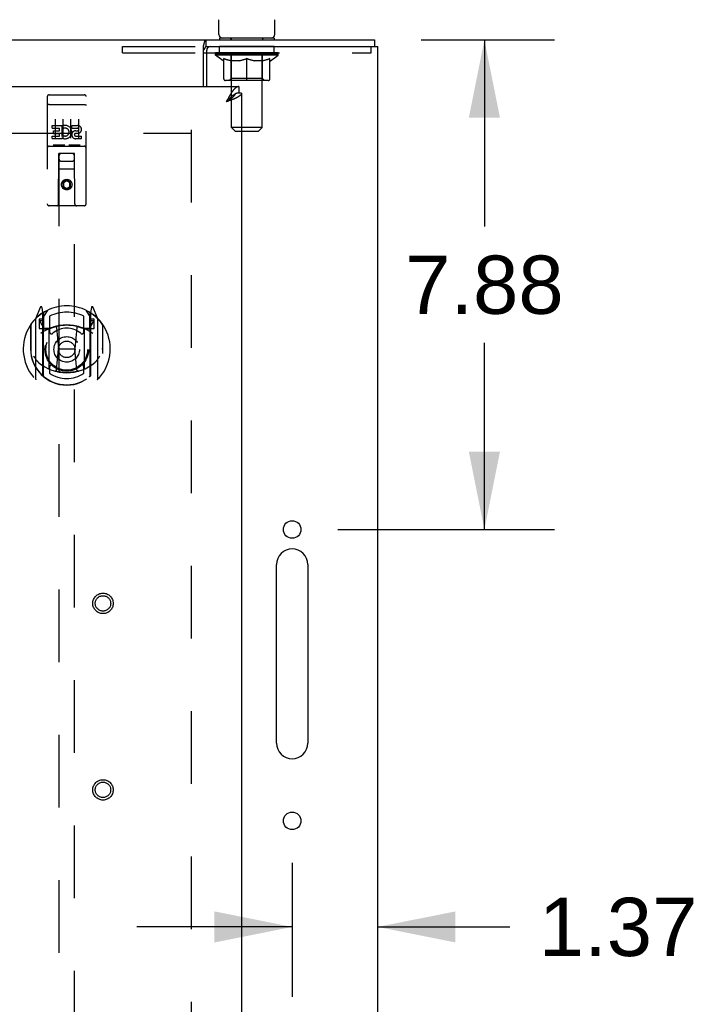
# Model space of a CAD drawing. Header units: inches. Extents: x 0 to 212, y 0 to 138.
# Tile 24 of 33: x 91 to 102, y 90 to 106. Entities that reach past the tile are written whole.
import ezdxf

# ---------------------------------------------------------------- set-up
doc = ezdxf.new("R2010")
doc.units = ezdxf.units.IN
doc.header["$LTSCALE"] = 11.6875
doc.header["$MEASUREMENT"] = 0
doc.linetypes.add('HIDDEN', pattern=[0.2, 0.1, -0.1])
doc.layers.get('0').update_dxf_attribs({"linetype": 'CONTINUOUS'})
for name, color, linetype in [('02___PRT_ALL_AXES', 7, 'CONTINUOUS'), ('DEFAULT_2', 8, 'HIDDEN'), ('DIMENSIONS', 7, 'CONTINUOUS')]:
    doc.layers.add(name, color=color, linetype=linetype)
doc.styles.get("Standard").update_dxf_attribs({"font": 'arial.ttf'})
doc.dimstyles.new('DIMSTYLE_1', dxfattribs={"dimtxt": 0.9375, "dimasz": 1.25, "dimexe": 0.09, "dimexo": 0.07, "dimgap": 0.0375, "dimtad": 0, "dimtih": 1, "dimtoh": 1, "dimzin": 4, "dimdsep": 46, "dimtxsty": 'Standard', "dimblk": '_FILLED', "dimblk1": '_FILLED', "dimblk2": '_FILLED', "dimcen": 0.09, "dimazin": 1, "dimtfac": 1, "dimtdec": 3, "dimtofl": 0, "dimtmove": 0, "dimatfit": 3, "dimldrblk": '_FILLED', "dimfxl": 0, "dimtolj": 1, "dimtzin": 4, "dimarcsym": 0})

# ---------------------------------------------------------------- blocks, each defined once
blk = doc.blocks.new('_FILLED')
at = {"color": 0, "linetype": 'ByBlock'}
blk.add_solid([(0, 0), (-1, 0.2), (-1, -0.2)], dxfattribs=at)
blk = doc.blocks.new('*D6')
at = {"layer": 'DIMENSIONS', "color": 2, "linetype": 'Continuous'}
for p, q in [((91.152, 84.366), (88.348, 84.366)), ((94.777, 84.366), (97.277, 84.366))]:
    blk.add_line(p, q, dxfattribs=at)
at = {"layer": 'DIMENSIONS', "color": 2, "linetype": 'Continuous', "xscale": 1.25, "yscale": 1.25, "zscale": 1.25}
blk.add_blockref('_FILLED', (91.152, 84.366), dxfattribs=at)
at = {"layer": 'DIMENSIONS', "color": 2, "linetype": 'Continuous', "xscale": 1.25, "yscale": 1.25, "zscale": 1.25, "rotation": 180}
blk.add_blockref('_FILLED', (94.777, 84.366), dxfattribs=at)
at = {"layer": 'DIMENSIONS', "color": 2, "linetype": 'Continuous', "insert": (87.879, 84.835), "char_height": 0.9375, "width": 2.54763, "attachment_point": 3, "line_spacing_factor": 0.9}
blk.add_mtext('3.63', dxfattribs=at)
blk = doc.blocks.new('*D19')
at = {"layer": 'DIMENSIONS', "color": 2, "linetype": 'Continuous'}
for p, q in [((97.663, 105.678), (99.806, 105.678)), ((98.681, 105.678), (98.681, 102.678)), ((98.681, 97.803), (98.681, 100.803)), ((96.324, 97.803), (99.806, 97.803))]:
    blk.add_line(p, q, dxfattribs=at)
at = {"layer": 'DIMENSIONS', "color": 2, "linetype": 'Continuous', "xscale": 1.25, "yscale": 1.25, "zscale": 1.25}
for p, rotation in [((98.681, 105.678), 90), ((98.681, 97.803), 270)]:
    blk.add_blockref('_FILLED', p, dxfattribs=dict(at, rotation=rotation))
at = {"layer": 'DIMENSIONS', "color": 2, "linetype": 'Continuous', "insert": (98.681, 102.209), "char_height": 0.9375, "width": 2.54763, "attachment_point": 2, "line_spacing_factor": 0.9}
blk.add_mtext('7.88', dxfattribs=at)
blk = doc.blocks.new('*D20')
at = {"layer": 'DIMENSIONS', "color": 2, "linetype": 'Continuous'}
for p, q in [((95.59, 92.438), (95.59, 90.284)), ((95.59, 91.409), (93.09, 91.409)), ((96.965, 91.409), (99.088, 91.409))]:
    blk.add_line(p, q, dxfattribs=at)
at = {"layer": 'DIMENSIONS', "color": 2, "linetype": 'Continuous', "xscale": 1.25, "yscale": 1.25, "zscale": 1.25}
blk.add_blockref('_FILLED', (95.59, 91.409), dxfattribs=at)
at = {"layer": 'DIMENSIONS', "color": 2, "linetype": 'Continuous', "xscale": 1.25, "yscale": 1.25, "zscale": 1.25, "rotation": 180}
blk.add_blockref('_FILLED', (96.965, 91.409), dxfattribs=at)
at = {"layer": 'DIMENSIONS', "color": 2, "linetype": 'Continuous', "insert": (100.831, 91.878), "char_height": 0.9375, "width": 2.54763, "attachment_point": 2, "line_spacing_factor": 0.9}
blk.add_mtext('1.37', dxfattribs=at)

msp = doc.modelspace()

# ---------------------------------------------------------------- linework, layer by layer
at = {"color": 7, "linetype": 'Continuous'}
for p, q in [((94.409, 105.768), (94.409, 106.004)), ((95.313, 105.768), (95.313, 106.004)), ((36.017, 105.678), (96.913, 105.678)), ((94.208, 105.574), (94.208, 105.678)), ((94.423, 105.708), (94.423, 105.678)), ((95.298, 105.708), (94.423, 105.708)), ((95.298, 105.708), (95.298, 105.678)), ((96.913, 105.678), (96.913, 105.574)), ((94.162, 104.928), (94.162, 105.581)), ((94.162, 105.47), (94.215, 105.47)), ((94.735, 104.928), (94.735, 104.824)), ((94.557, 104.71), (94.547, 104.7)), ((94.564, 104.717), (94.557, 104.71)), ((94.568, 104.705), (94.56, 104.7)), ((94.571, 104.724), (94.564, 104.717)), ((94.576, 104.711), (94.568, 104.705)), ((94.673, 104.808), (94.671, 104.807)), ((94.777, 104.824), (94.735, 104.824)), ((94.547, 104.7), (94.531, 104.682)), ((94.539, 104.687), (94.531, 104.682)), ((94.552, 104.695), (94.539, 104.687)), ((94.56, 104.7), (94.552, 104.695))]:
    msp.add_line(p, q, dxfattribs=at)
at = {"color": 3, "linetype": 'Continuous'}
for p, q in [((94.208, 105.574), (96.965, 105.574)), ((94.215, 105.512), (94.215, 104.928)), ((96.965, 45.782), (96.965, 105.574)), ((66.257, 104.928), (94.735, 104.928)), ((94.547, 104.713), (94.531, 104.682)), ((94.554, 104.725), (94.547, 104.713)), ((94.561, 104.737), (94.554, 104.725)), ((94.585, 104.702), (94.573, 104.697)), ((94.597, 104.706), (94.585, 104.702)), ((94.608, 104.71), (94.597, 104.706)), ((94.62, 104.715), (94.608, 104.71)), ((94.631, 104.719), (94.62, 104.715)), ((94.777, 104.824), (94.777, 46.532)), ((94.555, 104.69), (94.531, 104.682)), ((94.573, 104.697), (94.555, 104.69)), ((95.34, 94.365), (95.34, 97.24)), ((95.84, 97.24), (95.84, 94.365))]:
    msp.add_line(p, q, dxfattribs=at)
at = {"color": 7, "linetype": 'Continuous'}
for points in [[(94.174, 105.617), (94.176, 105.627), (94.178, 105.632), (94.179, 105.638), (94.18, 105.643), (94.182, 105.647), (94.183, 105.652), (94.185, 105.656), (94.186, 105.66), (94.188, 105.664), (94.19, 105.667), (94.192, 105.67), (94.194, 105.672), (94.196, 105.674), (94.199, 105.676), (94.201, 105.677), (94.204, 105.678), (94.206, 105.678), (94.208, 105.678)], [(94.162, 105.581), (94.164, 105.583), (94.165, 105.586), (94.166, 105.589), (94.168, 105.593), (94.169, 105.598), (94.171, 105.602), (94.172, 105.607), (94.173, 105.612), (94.174, 105.617)], [(94.671, 104.807), (94.669, 104.806), (94.666, 104.804), (94.663, 104.802), (94.66, 104.801), (94.656, 104.799), (94.653, 104.796), (94.65, 104.794), (94.646, 104.792), (94.643, 104.79), (94.64, 104.787), (94.637, 104.785), (94.633, 104.782), (94.63, 104.78), (94.627, 104.777), (94.623, 104.774), (94.62, 104.772), (94.617, 104.769), (94.613, 104.766), (94.61, 104.763), (94.607, 104.76), (94.604, 104.757), (94.6, 104.754), (94.597, 104.751), (94.594, 104.748), (94.59, 104.744), (94.587, 104.741), (94.584, 104.738), (94.58, 104.734), (94.577, 104.731), (94.571, 104.724)], [(94.671, 104.807), (94.671, 104.806), (94.67, 104.803), (94.669, 104.8), (94.667, 104.798), (94.666, 104.795), (94.665, 104.792), (94.663, 104.79), (94.662, 104.787), (94.66, 104.784), (94.658, 104.782), (94.656, 104.779), (94.654, 104.777), (94.652, 104.774), (94.65, 104.771), (94.648, 104.769), (94.645, 104.766), (94.643, 104.763), (94.64, 104.761), (94.637, 104.758), (94.635, 104.755), (94.632, 104.753), (94.629, 104.75), (94.626, 104.748), (94.623, 104.745), (94.619, 104.742), (94.616, 104.74), (94.613, 104.737), (94.609, 104.734), (94.606, 104.732), (94.602, 104.729), (94.599, 104.726), (94.595, 104.724), (94.591, 104.721), (94.587, 104.718), (94.584, 104.716), (94.58, 104.713), (94.576, 104.711)], [(94.735, 104.824), (94.732, 104.824), (94.729, 104.824), (94.726, 104.824), (94.722, 104.823), (94.719, 104.823), (94.716, 104.822), (94.712, 104.822), (94.709, 104.821), (94.706, 104.82), (94.702, 104.82), (94.699, 104.819), (94.696, 104.818), (94.693, 104.816), (94.689, 104.815), (94.686, 104.814), (94.683, 104.813), (94.679, 104.811), (94.676, 104.809), (94.673, 104.808)]]:
    msp.add_lwpolyline(points, dxfattribs=at)
at = {"color": 3, "linetype": 'Continuous'}
for points in [[(94.162, 105.518), (94.165, 105.519), (94.167, 105.519), (94.169, 105.52), (94.171, 105.521), (94.173, 105.523), (94.175, 105.524), (94.177, 105.526), (94.179, 105.528), (94.18, 105.53), (94.182, 105.533), (94.183, 105.535), (94.185, 105.538), (94.186, 105.541), (94.187, 105.544), (94.189, 105.547), (94.19, 105.55)], [(94.19, 105.55), (94.192, 105.555), (94.193, 105.558), (94.194, 105.561), (94.195, 105.563), (94.197, 105.565), (94.198, 105.567), (94.199, 105.569), (94.201, 105.571), (94.202, 105.572), (94.204, 105.573), (94.205, 105.574), (94.207, 105.574), (94.208, 105.574)], [(94.735, 104.928), (94.732, 104.928), (94.729, 104.928), (94.726, 104.927), (94.722, 104.927), (94.719, 104.926), (94.716, 104.925), (94.712, 104.924), (94.709, 104.923), (94.706, 104.922), (94.702, 104.92), (94.699, 104.919), (94.696, 104.917), (94.693, 104.915), (94.689, 104.913), (94.686, 104.91), (94.683, 104.908), (94.679, 104.906), (94.676, 104.903), (94.673, 104.9), (94.669, 104.897), (94.666, 104.894), (94.663, 104.891), (94.66, 104.887), (94.656, 104.884), (94.653, 104.88), (94.65, 104.876), (94.646, 104.873), (94.643, 104.869), (94.64, 104.864), (94.637, 104.86), (94.633, 104.856), (94.63, 104.851), (94.627, 104.847), (94.623, 104.842), (94.62, 104.837), (94.617, 104.832), (94.613, 104.827)], [(94.613, 104.827), (94.61, 104.822), (94.607, 104.817), (94.604, 104.812), (94.6, 104.807), (94.597, 104.801), (94.594, 104.796), (94.59, 104.79), (94.587, 104.784), (94.584, 104.779), (94.58, 104.773), (94.577, 104.767), (94.574, 104.761), (94.571, 104.755), (94.567, 104.749), (94.561, 104.737)], [(94.678, 104.739), (94.673, 104.737), (94.668, 104.735), (94.663, 104.733), (94.658, 104.731), (94.652, 104.728), (94.647, 104.726), (94.642, 104.724), (94.636, 104.722), (94.631, 104.719)], [(94.777, 104.824), (94.777, 104.822), (94.777, 104.82), (94.777, 104.817), (94.776, 104.815), (94.776, 104.813), (94.775, 104.811), (94.774, 104.808), (94.773, 104.806), (94.771, 104.804), (94.77, 104.802), (94.769, 104.8), (94.767, 104.797), (94.765, 104.795), (94.763, 104.793), (94.761, 104.791), (94.759, 104.788), (94.756, 104.786), (94.754, 104.784), (94.751, 104.782), (94.748, 104.78), (94.745, 104.777), (94.742, 104.775), (94.739, 104.773), (94.736, 104.771), (94.732, 104.768), (94.729, 104.766), (94.725, 104.764), (94.722, 104.762), (94.718, 104.759), (94.714, 104.757), (94.709, 104.755), (94.705, 104.753), (94.701, 104.751), (94.696, 104.748), (94.692, 104.746), (94.687, 104.744), (94.683, 104.742), (94.678, 104.739)]]:
    msp.add_lwpolyline(points, dxfattribs=at)
for centre in [(95.59, 97.803), (95.59, 93.115)]:
    msp.add_circle(centre, 0.141, dxfattribs=at)
at = {"color": 7, "linetype": 'Continuous'}
for centre, start, end in [((94.469, 105.768), 180, 270), ((95.253, 105.768), 270, 360)]:
    msp.add_arc(centre, 0.06, start, end, dxfattribs=at)
at = {"color": 3, "linetype": 'Continuous'}
for centre, radius, start, end in [((94.278, 105.512), 0.0625, 90, 180), ((95.59, 97.24), 0.25, 0, 180), ((95.59, 94.365), 0.25, 180, 360)]:
    msp.add_arc(centre, radius, start, end, dxfattribs=at)
at = {"layer": '02___PRT_ALL_AXES', "color": 8, "linetype": 'HIDDEN'}
for p, q in [((94.423, 105.47), (94.423, 105.574)), ((95.298, 105.574), (94.423, 105.574)), ((95.298, 105.47), (95.298, 105.574)), ((95.298, 105.47), (94.423, 105.47)), ((91.682, 104.796), (92.247, 104.796)), ((91.733, 104.26), (91.733, 104.303)), ((91.733, 104.303), (91.889, 104.303)), ((91.733, 104.26), (91.847, 104.26)), ((91.847, 104.218), (91.847, 104.26)), ((91.889, 104.125), (91.889, 104.303)), ((91.914, 104.255), (91.897, 104.294)), ((92.046, 104.26), (92.046, 104.303)), ((92.046, 104.303), (92.138, 104.303)), ((92.046, 104.26), (92.138, 104.26)), ((91.733, 104.09), (91.733, 104.132)), ((91.733, 104.132), (91.847, 104.132)), ((91.733, 104.09), (91.889, 104.09)), ((91.754, 104.175), (91.754, 104.218)), ((91.754, 104.218), (91.847, 104.218)), ((91.754, 104.175), (91.847, 104.175)), ((91.847, 104.132), (91.847, 104.175)), ((91.889, 104.125), (91.902, 104.144)), ((91.889, 104.09), (91.889, 104.102)), ((91.893, 104.1), (91.889, 104.102)), ((92.105, 104.176), (92.152, 104.176)), ((92.109, 104.216), (92.138, 104.216)), ((92.109, 104.132), (92.202, 104.132)), ((92.109, 104.09), (92.202, 104.09)), ((92.202, 104.09), (92.202, 104.132)), ((91.682, 103.968), (92.247, 103.968))]:
    msp.add_line(p, q, dxfattribs=at)
for centre, radius in [((91.965, 103.351), 0.085), ((92.548, 96.614), 0.124), ((92.548, 93.614), 0.124)]:
    msp.add_circle(centre, radius, dxfattribs=at)
for centre, radius, start, end in [((91.939, 104.196), 0.107, 244.2636, 113.4027), ((91.939, 104.196), 0.0639, 234.8895, 113.4026), ((92.138, 104.238), 0.0644, 282.2995, 90.0775), ((92.138, 104.238), 0.0219, 269.9011, 90), ((92.109, 104.153), 0.0635, 90, 270), ((92.109, 104.154), 0.0219, 100.307, 270)]:
    msp.add_arc(centre, radius, start, end, dxfattribs=at)
at = {"layer": 'DEFAULT_2', "color": 8, "linetype": 'HIDDEN'}
for p, q in [((94.611, 105.708), (94.611, 105.678)), ((94.612, 104.268), (94.612, 105.678)), ((95.11, 104.268), (95.11, 105.678)), ((95.111, 105.708), (95.111, 105.678)), ((92.861, 105.47), (92.861, 105.574)), ((92.861, 105.574), (94.208, 105.574)), ((96.861, 105.47), (96.861, 105.574)), ((92.861, 105.47), (94.162, 105.47)), ((94.215, 105.47), (96.861, 105.47)), ((94.355, 105.433), (94.355, 105.47)), ((95.367, 105.433), (94.355, 105.433)), ((94.482, 105.344), (94.355, 105.433)), ((94.362, 105.465), (94.362, 105.47)), ((94.369, 105.462), (94.369, 105.465)), ((94.369, 105.462), (95.353, 105.462)), ((94.376, 105.462), (94.376, 105.465)), ((94.377, 105.462), (94.377, 105.465)), ((94.385, 105.465), (94.385, 105.47)), ((94.398, 105.462), (94.398, 105.465)), ((94.4, 105.462), (94.4, 105.465)), ((94.423, 105.465), (94.423, 105.47)), ((94.434, 105.462), (94.434, 105.465)), ((94.436, 105.462), (94.436, 105.465)), ((94.6, 105.465), (94.439, 105.465)), ((94.473, 105.465), (94.473, 105.47)), ((94.474, 105.462), (94.474, 105.465)), ((94.475, 105.462), (94.475, 105.465)), ((94.477, 105.462), (94.477, 105.465)), ((94.482, 105.344), (94.49, 105.344)), ((94.483, 105.462), (94.483, 105.465)), ((94.483, 105.462), (94.483, 105.465)), ((94.486, 105.462), (94.486, 105.465)), ((94.488, 105.462), (94.488, 105.465)), ((94.49, 105.053), (94.49, 105.378)), ((94.492, 105.462), (94.492, 105.465)), ((94.503, 105.462), (94.503, 105.465)), ((94.518, 105.462), (94.518, 105.467)), ((94.518, 105.462), (94.518, 105.465)), ((94.534, 105.462), (94.534, 105.465)), ((94.536, 105.465), (94.536, 105.47)), ((94.543, 105.462), (94.543, 105.465)), ((94.547, 105.462), (94.547, 105.465)), ((94.554, 105.462), (94.554, 105.465)), ((94.563, 105.462), (94.563, 105.468)), ((94.575, 105.462), (94.575, 105.465)), ((94.578, 105.462), (94.578, 105.465)), ((94.6, 105.462), (94.6, 105.465)), ((94.653, 105.465), (94.604, 105.465)), ((94.748, 105.344), (94.604, 105.344)), ((94.608, 105.465), (94.608, 105.47)), ((94.611, 105.056), (94.611, 105.43)), ((94.613, 105.462), (94.613, 105.465)), ((94.617, 105.462), (94.617, 105.465)), ((94.622, 105.462), (94.622, 105.469)), ((94.625, 105.462), (94.625, 105.465)), ((94.634, 105.462), (94.634, 105.465)), ((94.653, 105.462), (94.653, 105.465)), ((94.713, 105.465), (94.666, 105.465)), ((94.682, 105.462), (94.682, 105.465)), ((94.688, 105.465), (94.688, 105.47)), ((94.691, 105.462), (94.691, 105.465)), ((94.693, 105.462), (94.693, 105.469)), ((94.695, 105.462), (94.695, 105.465)), ((94.701, 105.462), (94.701, 105.465)), ((94.713, 105.462), (94.713, 105.465)), ((94.777, 105.465), (94.734, 105.465)), ((94.744, 105.462), (94.744, 105.465)), ((94.769, 105.465), (94.861, 105.47)), ((94.773, 105.465), (94.773, 105.47)), ((94.773, 105.465), (94.773, 105.47)), ((94.773, 105.47), (94.773, 105.47)), ((94.773, 105.462), (94.773, 105.465)), ((94.777, 105.462), (94.777, 105.465)), ((94.777, 105.462), (94.777, 105.465)), ((94.778, 105.462), (94.778, 105.465)), ((94.844, 105.465), (94.806, 105.465)), ((94.81, 105.462), (94.81, 105.465)), ((94.844, 105.462), (94.844, 105.465)), ((94.859, 105.465), (94.859, 105.465)), ((94.859, 105.462), (94.859, 105.465)), ((94.859, 105.462), (94.859, 105.465)), ((94.861, 105.465), (94.861, 105.47)), ((94.861, 105.024), (94.861, 105.378)), ((94.863, 105.462), (94.863, 105.465)), ((94.863, 105.462), (94.863, 105.465)), ((94.863, 105.465), (94.863, 105.465)), ((94.865, 105.465), (94.916, 105.465)), ((94.878, 105.462), (94.878, 105.465)), ((94.89, 105.465), (94.89, 105.468)), ((94.89, 105.468), (94.952, 105.465)), ((94.907, 105.465), (94.907, 105.467)), ((94.912, 105.462), (94.912, 105.465)), ((94.944, 105.462), (94.944, 105.465)), ((94.944, 105.462), (94.944, 105.465)), ((94.945, 105.462), (94.945, 105.465)), ((94.945, 105.465), (94.988, 105.465)), ((94.948, 105.465), (94.948, 105.47)), ((94.948, 105.47), (94.949, 105.47)), ((94.948, 105.462), (94.948, 105.465)), ((94.949, 105.465), (94.949, 105.47)), ((95.118, 105.344), (94.974, 105.344)), ((94.978, 105.462), (94.978, 105.465)), ((95.009, 105.462), (95.009, 105.465)), ((95.009, 105.465), (95.056, 105.465)), ((95.021, 105.462), (95.021, 105.465)), ((95.027, 105.462), (95.027, 105.465)), ((95.029, 105.462), (95.029, 105.469)), ((95.031, 105.462), (95.031, 105.465)), ((95.034, 105.465), (95.034, 105.47)), ((95.04, 105.462), (95.04, 105.465)), ((95.069, 105.462), (95.069, 105.465)), ((95.069, 105.465), (95.118, 105.465)), ((95.088, 105.462), (95.088, 105.465)), ((95.097, 105.462), (95.097, 105.465)), ((95.1, 105.462), (95.1, 105.469)), ((95.105, 105.462), (95.105, 105.465)), ((95.109, 105.462), (95.109, 105.465)), ((95.111, 105.056), (95.111, 105.43)), ((95.114, 105.465), (95.114, 105.47)), ((95.122, 105.462), (95.122, 105.465)), ((95.122, 105.465), (95.283, 105.465)), ((95.144, 105.462), (95.144, 105.465)), ((95.146, 105.462), (95.146, 105.465)), ((95.159, 105.462), (95.159, 105.468)), ((95.168, 105.462), (95.168, 105.465)), ((95.175, 105.462), (95.175, 105.465)), ((95.179, 105.462), (95.179, 105.465)), ((95.186, 105.465), (95.186, 105.47)), ((95.188, 105.462), (95.188, 105.465)), ((95.204, 105.462), (95.204, 105.467)), ((95.204, 105.462), (95.204, 105.465)), ((95.219, 105.462), (95.219, 105.465)), ((95.23, 105.462), (95.23, 105.465)), ((95.231, 105.053), (95.231, 105.378)), ((95.231, 105.344), (95.24, 105.344)), ((95.233, 105.462), (95.233, 105.465)), ((95.236, 105.462), (95.236, 105.465)), ((95.239, 105.462), (95.239, 105.465)), ((95.239, 105.462), (95.239, 105.465)), ((95.24, 105.344), (95.367, 105.433)), ((95.245, 105.462), (95.245, 105.465)), ((95.247, 105.462), (95.247, 105.465)), ((95.248, 105.462), (95.248, 105.465)), ((95.249, 105.465), (95.249, 105.47)), ((95.286, 105.462), (95.286, 105.465)), ((95.288, 105.462), (95.288, 105.465)), ((95.299, 105.465), (95.299, 105.47)), ((95.322, 105.462), (95.322, 105.465)), ((95.324, 105.462), (95.324, 105.465)), ((95.337, 105.465), (95.337, 105.47)), ((95.345, 105.462), (95.345, 105.465)), ((95.345, 105.462), (95.345, 105.465)), ((95.353, 105.462), (95.353, 105.465)), ((95.359, 105.465), (95.359, 105.47)), ((95.367, 105.433), (95.367, 105.47)), ((95.202, 105.024), (94.52, 105.024)), ((94.611, 105.056), (94.579, 105.024)), ((95.111, 105.056), (94.611, 105.056)), ((95.111, 105.056), (95.143, 105.024)), ((91.652, 104.766), (91.652, 103.041)), ((91.747, 104.796), (91.932, 104.796)), ((91.997, 104.796), (92.182, 104.796)), ((92.277, 103.041), (92.277, 104.766)), ((91.669, 104.637), (91.668, 104.637)), ((91.67, 104.637), (91.669, 104.637)), ((91.671, 104.637), (91.67, 104.637)), ((91.671, 104.637), (91.671, 104.637)), ((91.672, 104.637), (91.671, 104.637)), ((91.673, 104.637), (91.672, 104.637)), ((91.674, 104.637), (91.673, 104.637)), ((91.675, 104.637), (91.674, 104.637)), ((91.675, 104.637), (91.675, 104.637)), ((91.676, 104.637), (91.675, 104.637)), ((91.677, 104.637), (91.676, 104.637)), ((91.678, 104.637), (91.677, 104.637)), ((91.679, 104.637), (91.678, 104.637)), ((91.68, 104.638), (91.679, 104.637)), ((91.68, 104.638), (91.68, 104.638)), ((91.681, 104.638), (91.68, 104.638)), ((91.682, 104.638), (91.681, 104.638)), ((91.682, 104.638), (92.247, 104.638)), ((92.247, 104.638), (92.248, 104.638)), ((92.248, 104.638), (92.249, 104.638)), ((92.249, 104.638), (92.25, 104.638)), ((92.25, 104.638), (92.251, 104.638)), ((92.251, 104.638), (92.252, 104.637)), ((92.252, 104.637), (92.252, 104.637)), ((92.254, 104.637), (92.255, 104.637)), ((92.255, 104.637), (92.255, 104.637)), ((92.255, 104.637), (92.256, 104.637)), ((92.256, 104.637), (92.257, 104.637)), ((92.257, 104.637), (92.258, 104.637)), ((92.258, 104.637), (92.259, 104.637)), ((92.259, 104.637), (92.259, 104.637)), ((92.259, 104.637), (92.26, 104.637)), ((92.26, 104.637), (92.261, 104.637)), ((91.777, 104.404), (91.777, 104.098)), ((91.902, 104.404), (91.902, 104.098)), ((92.027, 104.404), (92.027, 104.098)), ((92.152, 104.404), (92.152, 104.098)), ((93.965, 104.23), (93.965, 47.126)), ((95.11, 104.268), (94.612, 104.268)), ((94.672, 104.208), (94.612, 104.268)), ((95.05, 104.208), (95.11, 104.268)), ((67.486, 104.178), (93.965, 104.178)), ((94.672, 104.208), (95.05, 104.208)), ((91.682, 103.968), (92.247, 103.968)), ((91.926, 103.984), (91.754, 103.984)), ((92.176, 103.984), (92.004, 103.984)), ((91.835, 103.041), (91.838, 103.851)), ((91.84, 103.851), (91.838, 103.851)), ((91.84, 103.851), (91.84, 77.849)), ((92.09, 103.851), (91.84, 103.851)), ((92.09, 77.849), (92.09, 103.851)), ((92.091, 103.851), (92.09, 103.851)), ((92.095, 103.041), (92.091, 103.851)), ((92.093, 103.601), (91.837, 103.601)), ((91.88, 103.726), (92.05, 103.726)), ((91.965, 103.422), (91.902, 103.386)), ((91.902, 103.386), (91.902, 103.314)), ((91.902, 103.386), (91.912, 103.381)), ((91.902, 103.314), (91.912, 103.32)), ((91.902, 103.314), (91.965, 103.278)), ((91.965, 103.411), (91.912, 103.381)), ((91.912, 103.381), (91.912, 103.32)), ((91.912, 103.32), (91.965, 103.29)), ((91.965, 103.422), (91.965, 103.411)), ((92.027, 103.386), (91.965, 103.422)), ((92.017, 103.381), (91.965, 103.411)), ((91.965, 103.29), (92.017, 103.32)), ((91.965, 103.278), (92.027, 103.314)), ((91.965, 103.278), (91.965, 103.29)), ((92.027, 103.386), (92.017, 103.381)), ((92.017, 103.32), (92.017, 103.381)), ((92.027, 103.314), (92.017, 103.32)), ((92.027, 103.314), (92.027, 103.386)), ((92.247, 103.011), (91.682, 103.011)), ((91.54, 101.376), (91.469, 101.201)), ((92.461, 101.201), (92.39, 101.376)), ((91.562, 101.272), (91.561, 101.271)), ((91.561, 101.271), (91.561, 101.271)), ((91.561, 101.271), (91.561, 101.271)), ((91.582, 101.293), (91.568, 101.373)), ((91.582, 100.277), (91.582, 101.293)), ((91.59, 101.221), (91.66, 101.33)), ((91.59, 100.276), (91.59, 101.28)), ((91.592, 101.255), (91.592, 101.048)), ((91.69, 101.233), (91.69, 100.98)), ((92.24, 100.98), (92.24, 101.233)), ((92.27, 101.33), (92.34, 101.221)), ((92.337, 101.048), (92.337, 101.255)), ((92.34, 100.276), (92.34, 101.28)), ((92.362, 101.373), (92.347, 101.293)), ((92.347, 101.293), (92.347, 100.277)), ((92.369, 101.271), (92.364, 101.274)), ((91.382, 101.095), (91.382, 100.707)), ((91.39, 101.092), (91.39, 100.635)), ((91.465, 101.19), (91.465, 100.223)), ((91.522, 101.186), (91.522, 101.036)), ((91.582, 101.186), (91.522, 101.186)), ((91.531, 101.153), (91.56, 101.107)), ((91.59, 101.161), (91.535, 101.161)), ((92.395, 101.161), (92.34, 101.161)), ((92.407, 101.186), (92.347, 101.186)), ((92.37, 101.107), (92.399, 101.153)), ((92.407, 101.036), (92.407, 101.186)), ((92.465, 100.223), (92.465, 101.19)), ((92.54, 101.092), (92.54, 100.635)), ((92.547, 100.707), (92.547, 101.095)), ((91.522, 101.036), (91.582, 101.036)), ((91.682, 101.035), (91.61, 101.035)), ((91.612, 101.028), (91.678, 101.028)), ((91.682, 100.393), (91.682, 101.025)), ((91.802, 101.051), (91.832, 100.707)), ((92.128, 101.051), (92.097, 100.707)), ((92.32, 101.035), (92.247, 101.035)), ((92.247, 101.025), (92.247, 100.393)), ((92.252, 101.028), (92.317, 101.028)), ((92.347, 101.036), (92.407, 101.036)), ((91.382, 100.707), (91.397, 100.707)), ((91.39, 100.635), (91.39, 100.632)), ((91.802, 100.367), (91.832, 100.707)), ((91.832, 100.707), (92.097, 100.707)), ((92.128, 100.367), (92.097, 100.707)), ((92.547, 100.707), (92.532, 100.707)), ((92.54, 100.635), (92.54, 100.632)), ((91.69, 100.419), (91.69, 100.316)), ((92.24, 100.316), (92.24, 100.419))]:
    msp.add_line(p, q, dxfattribs=at)
for points in [[(94.49, 105.378), (94.511, 105.37), (94.531, 105.363), (94.551, 105.357), (94.571, 105.352), (94.591, 105.347), (94.61, 105.344)], [(94.604, 105.344), (94.586, 105.347), (94.567, 105.352), (94.548, 105.357), (94.529, 105.363), (94.51, 105.37), (94.49, 105.377)], [(94.74, 105.344), (94.76, 105.347), (94.78, 105.352), (94.8, 105.357), (94.82, 105.363), (94.84, 105.371), (94.861, 105.378)], [(94.861, 105.377), (94.842, 105.37), (94.822, 105.363), (94.804, 105.357), (94.785, 105.352), (94.766, 105.347), (94.748, 105.344)], [(94.861, 105.378), (94.882, 105.37), (94.902, 105.363), (94.922, 105.357), (94.942, 105.352), (94.962, 105.347), (94.982, 105.344)], [(94.974, 105.344), (94.955, 105.347), (94.937, 105.352), (94.918, 105.357), (94.899, 105.363), (94.88, 105.37), (94.861, 105.377)], [(95.112, 105.344), (95.131, 105.347), (95.151, 105.352), (95.171, 105.357), (95.191, 105.363), (95.211, 105.37), (95.231, 105.378)], [(95.231, 105.377), (95.212, 105.37), (95.193, 105.363), (95.174, 105.357), (95.155, 105.352), (95.136, 105.347), (95.118, 105.344)], [(91.668, 104.637), (91.668, 104.637), (91.668, 104.637), (91.667, 104.637), (91.667, 104.636), (91.666, 104.636), (91.666, 104.636), (91.666, 104.636), (91.665, 104.636), (91.665, 104.636), (91.665, 104.636), (91.664, 104.636), (91.664, 104.636), (91.664, 104.636), (91.663, 104.636), (91.663, 104.636), (91.663, 104.636), (91.662, 104.636), (91.662, 104.636), (91.662, 104.636), (91.662, 104.635), (91.661, 104.635), (91.661, 104.635), (91.661, 104.635), (91.66, 104.635), (91.66, 104.635), (91.66, 104.635), (91.66, 104.635), (91.659, 104.635), (91.659, 104.635), (91.659, 104.635), (91.658, 104.635), (91.658, 104.635), (91.658, 104.634), (91.658, 104.634), (91.658, 104.634), (91.657, 104.634), (91.657, 104.634), (91.657, 104.634), (91.657, 104.634), (91.656, 104.634), (91.656, 104.634), (91.656, 104.634), (91.656, 104.634), (91.656, 104.633), (91.655, 104.633), (91.655, 104.633), (91.655, 104.633), (91.655, 104.633), (91.655, 104.633), (91.655, 104.633), (91.654, 104.633), (91.654, 104.633), (91.654, 104.633), (91.654, 104.632), (91.654, 104.632), (91.654, 104.632), (91.654, 104.632), (91.654, 104.632), (91.653, 104.632), (91.653, 104.632), (91.653, 104.632), (91.653, 104.632), (91.653, 104.632), (91.653, 104.631), (91.653, 104.631), (91.653, 104.631), (91.653, 104.631), (91.653, 104.631), (91.653, 104.631), (91.653, 104.631), (91.653, 104.631), (91.653, 104.631), (91.653, 104.631), (91.652, 104.63), (91.652, 104.63), (91.652, 104.63), (91.652, 104.63)], [(92.252, 104.637), (92.253, 104.637), (92.254, 104.637)], [(92.261, 104.637), (92.262, 104.637), (92.262, 104.637), (92.262, 104.637), (92.263, 104.637), (92.263, 104.636), (92.263, 104.636), (92.264, 104.636), (92.264, 104.636), (92.264, 104.636), (92.265, 104.636), (92.265, 104.636), (92.265, 104.636), (92.266, 104.636), (92.266, 104.636), (92.266, 104.636), (92.267, 104.636), (92.267, 104.636), (92.267, 104.636), (92.268, 104.636), (92.268, 104.636), (92.268, 104.635), (92.269, 104.635), (92.269, 104.635), (92.269, 104.635), (92.27, 104.635), (92.27, 104.635), (92.27, 104.635), (92.27, 104.635), (92.271, 104.635), (92.271, 104.635), (92.271, 104.635), (92.271, 104.635), (92.272, 104.635), (92.272, 104.634), (92.272, 104.634), (92.272, 104.634), (92.273, 104.634), (92.273, 104.634), (92.273, 104.634), (92.273, 104.634), (92.274, 104.634), (92.274, 104.634), (92.274, 104.634), (92.274, 104.634), (92.274, 104.633), (92.274, 104.633), (92.275, 104.633), (92.275, 104.633), (92.275, 104.633), (92.275, 104.633), (92.275, 104.633), (92.275, 104.633), (92.276, 104.633), (92.276, 104.633), (92.276, 104.632), (92.276, 104.632), (92.276, 104.632), (92.276, 104.632), (92.276, 104.632), (92.277, 104.632), (92.277, 104.632), (92.277, 104.632), (92.277, 104.632), (92.277, 104.632), (92.277, 104.631), (92.277, 104.631), (92.277, 104.631), (92.277, 104.631), (92.277, 104.631), (92.277, 104.631), (92.277, 104.631), (92.277, 104.631), (92.277, 104.631), (92.277, 104.631), (92.277, 104.63), (92.277, 104.63), (92.277, 104.63), (92.277, 104.63)], [(91.754, 103.984), (91.754, 103.984), (91.754, 103.984), (91.753, 103.984), (91.753, 103.984), (91.753, 103.984), (91.753, 103.984), (91.753, 103.984), (91.752, 103.984), (91.752, 103.984), (91.752, 103.984), (91.752, 103.984), (91.752, 103.984), (91.752, 103.984), (91.751, 103.984), (91.751, 103.984), (91.751, 103.984), (91.751, 103.984), (91.751, 103.984), (91.751, 103.984), (91.75, 103.984), (91.75, 103.984), (91.75, 103.984), (91.75, 103.984), (91.75, 103.984), (91.75, 103.984), (91.75, 103.984), (91.749, 103.984), (91.749, 103.984), (91.749, 103.984), (91.749, 103.984), (91.749, 103.984), (91.749, 103.984), (91.749, 103.984), (91.749, 103.984), (91.749, 103.984), (91.748, 103.984), (91.748, 103.984), (91.748, 103.984), (91.748, 103.984), (91.748, 103.984), (91.748, 103.985), (91.748, 103.985), (91.748, 103.985), (91.748, 103.985), (91.748, 103.985), (91.747, 103.985)], [(91.932, 103.985), (91.932, 103.985), (91.932, 103.985), (91.932, 103.985), (91.932, 103.985), (91.932, 103.985), (91.932, 103.984), (91.932, 103.984), (91.932, 103.984), (91.932, 103.984), (91.932, 103.984), (91.931, 103.984), (91.931, 103.984), (91.931, 103.984), (91.931, 103.984), (91.931, 103.984), (91.931, 103.984), (91.931, 103.984), (91.931, 103.984), (91.93, 103.984), (91.93, 103.984), (91.93, 103.984), (91.93, 103.984), (91.93, 103.984), (91.93, 103.984), (91.93, 103.984), (91.929, 103.984), (91.929, 103.984), (91.929, 103.984), (91.929, 103.984), (91.929, 103.984), (91.929, 103.984), (91.929, 103.984), (91.928, 103.984), (91.928, 103.984), (91.928, 103.984), (91.928, 103.984), (91.928, 103.984), (91.927, 103.984), (91.927, 103.984), (91.927, 103.984), (91.927, 103.984), (91.927, 103.984), (91.927, 103.984), (91.926, 103.984), (91.926, 103.984)], [(92.004, 103.984), (92.004, 103.984), (92.004, 103.984), (92.003, 103.984), (92.003, 103.984), (92.003, 103.984), (92.003, 103.984), (92.003, 103.984), (92.002, 103.984), (92.002, 103.984), (92.002, 103.984), (92.002, 103.984), (92.002, 103.984), (92.002, 103.984), (92.001, 103.984), (92.001, 103.984), (92.001, 103.984), (92.001, 103.984), (92.001, 103.984), (92.001, 103.984), (92, 103.984), (92, 103.984), (92, 103.984), (92, 103.984), (92, 103.984), (92, 103.984), (92, 103.984), (91.999, 103.984), (91.999, 103.984), (91.999, 103.984), (91.999, 103.984), (91.999, 103.984), (91.999, 103.984), (91.999, 103.984), (91.999, 103.984), (91.999, 103.984), (91.998, 103.984), (91.998, 103.984), (91.998, 103.984), (91.998, 103.984), (91.998, 103.984), (91.998, 103.985), (91.998, 103.985), (91.998, 103.985), (91.998, 103.985), (91.998, 103.985), (91.997, 103.985)], [(92.182, 103.985), (92.182, 103.985), (92.182, 103.985), (92.182, 103.985), (92.182, 103.985), (92.182, 103.985), (92.182, 103.984), (92.182, 103.984), (92.182, 103.984), (92.182, 103.984), (92.182, 103.984), (92.181, 103.984), (92.181, 103.984), (92.181, 103.984), (92.181, 103.984), (92.181, 103.984), (92.181, 103.984), (92.181, 103.984), (92.181, 103.984), (92.18, 103.984), (92.18, 103.984), (92.18, 103.984), (92.18, 103.984), (92.18, 103.984), (92.18, 103.984), (92.18, 103.984), (92.179, 103.984), (92.179, 103.984), (92.179, 103.984), (92.179, 103.984), (92.179, 103.984), (92.179, 103.984), (92.179, 103.984), (92.178, 103.984), (92.178, 103.984), (92.178, 103.984), (92.178, 103.984), (92.178, 103.984), (92.177, 103.984), (92.177, 103.984), (92.177, 103.984), (92.177, 103.984), (92.177, 103.984), (92.177, 103.984), (92.176, 103.984), (92.176, 103.984)], [(91.432, 100.593), (91.436, 100.588), (91.439, 100.583), (91.442, 100.578), (91.444, 100.573), (91.447, 100.569), (91.45, 100.565), (91.453, 100.561), (91.455, 100.557), (91.458, 100.553), (91.46, 100.549), (91.463, 100.546), (91.465, 100.543), (91.467, 100.539), (91.47, 100.536), (91.472, 100.533), (91.474, 100.531), (91.476, 100.528), (91.479, 100.525), (91.481, 100.523), (91.483, 100.52), (91.485, 100.518), (91.487, 100.515), (91.489, 100.513), (91.49, 100.511), (91.492, 100.509), (91.494, 100.507), (91.496, 100.505), (91.498, 100.504), (91.499, 100.502), (91.501, 100.5), (91.503, 100.499), (91.504, 100.497), (91.506, 100.496), (91.508, 100.494), (91.509, 100.493), (91.511, 100.492)], [(92.419, 100.492), (92.421, 100.493), (92.422, 100.494), (92.424, 100.496), (92.425, 100.497), (92.427, 100.499), (92.429, 100.5), (92.43, 100.502), (92.432, 100.504), (92.434, 100.505), (92.436, 100.507), (92.438, 100.509), (92.439, 100.511), (92.441, 100.513), (92.443, 100.515), (92.445, 100.518), (92.447, 100.52), (92.449, 100.523), (92.451, 100.525), (92.453, 100.528), (92.456, 100.53), (92.458, 100.533), (92.46, 100.536), (92.462, 100.539), (92.465, 100.543), (92.467, 100.546), (92.47, 100.549), (92.472, 100.553), (92.475, 100.557), (92.477, 100.561), (92.48, 100.565), (92.483, 100.569), (92.485, 100.573), (92.488, 100.578), (92.491, 100.583), (92.494, 100.588), (92.497, 100.593)], [(92.153, 100.35), (92.148, 100.348), (92.142, 100.347), (92.137, 100.345), (92.131, 100.344), (92.126, 100.343), (92.12, 100.342), (92.115, 100.34), (92.109, 100.339), (92.104, 100.338), (92.098, 100.337), (92.093, 100.336), (92.087, 100.335), (92.082, 100.334), (92.076, 100.333), (92.071, 100.332), (92.065, 100.331), (92.06, 100.331), (92.054, 100.33), (92.049, 100.329), (92.043, 100.328), (92.038, 100.328), (92.032, 100.327), (92.026, 100.327), (92.021, 100.326), (92.015, 100.326), (92.01, 100.325), (92.004, 100.325), (91.999, 100.325), (91.993, 100.325), (91.987, 100.324), (91.982, 100.324), (91.976, 100.324), (91.971, 100.324), (91.965, 100.324), (91.959, 100.324), (91.954, 100.324), (91.948, 100.324), (91.943, 100.324), (91.937, 100.325), (91.931, 100.325), (91.926, 100.325), (91.92, 100.325), (91.915, 100.326), (91.909, 100.326), (91.903, 100.327), (91.898, 100.327), (91.892, 100.328), (91.887, 100.328), (91.881, 100.329), (91.876, 100.33), (91.87, 100.331), (91.865, 100.331), (91.859, 100.332), (91.854, 100.333), (91.848, 100.334), (91.842, 100.335), (91.837, 100.336), (91.831, 100.337), (91.826, 100.338), (91.82, 100.339), (91.815, 100.34), (91.81, 100.342), (91.804, 100.343), (91.799, 100.344), (91.793, 100.345), (91.788, 100.347), (91.782, 100.348), (91.777, 100.35)]]:
    msp.add_lwpolyline(points, dxfattribs=at)
for centre, radius in [((91.965, 103.351), 0.0845), ((91.965, 100.7), 0.35), ((91.965, 100.7), 0.335), ((91.965, 100.7), 0.205), ((91.965, 100.7), 0.133), ((92.548, 96.614), 0.164), ((92.548, 96.614), 0.124), ((92.548, 93.614), 0.164), ((92.548, 93.614), 0.124)]:
    msp.add_circle(centre, radius, dxfattribs=at)
for centre, radius, start, end in [((94.582, 105.678), 0.03, 0, 90), ((95.14, 105.678), 0.03, 90, 180), ((94.579, 105.43), 0.0318, 0, 90), ((95.143, 105.43), 0.0318, 90, 180), ((94.52, 105.053), 0.0296, 180, 270), ((95.202, 105.053), 0.0296, 270, 360), ((91.682, 104.766), 0.03, 90, 180), ((92.247, 104.766), 0.03, 0, 90), ((91.682, 103.938), 0.03, 90, 180), ((92.247, 103.938), 0.03, 0, 90), ((91.88, 103.811), 0.04, 90, 180), ((91.88, 103.766), 0.04, 180, 270), ((92.05, 103.811), 0.04, 0, 90), ((92.05, 103.766), 0.04, 270, 360), ((91.682, 103.041), 0.03, 180, 270), ((91.805, 103.041), 0.03, 270, 360), ((92.125, 103.041), 0.03, 180, 270), ((92.247, 103.041), 0.03, 270, 360), ((91.965, 100.7), 0.7, 35.2961, 144.7039), ((91.553, 101.371), 0.015, 10, 158.1959), ((92.376, 101.371), 0.015, 21.8041, 170), ((91.965, 100.707), 0.7, 125.5126, 54.4874), ((91.57, 101.26), 0.02, 0, 125.5126), ((91.572, 101.255), 0.02, 0, 125.2543), ((91.61, 101.28), 0.02, 121.4688, 179.9992), ((91.965, 100.7), 0.6, 62.7204, 117.2796), ((92.32, 101.28), 0.02, 0, 58.5295), ((92.357, 101.255), 0.02, 54.7457, 180), ((92.36, 101.26), 0.02, 54.4874, 180), ((91.41, 101.092), 0.02, 144.7039, 180), ((91.48, 101.19), 0.015, 135.0748, 180), ((91.535, 101.156), 0.005, 90, 212.6792), ((91.965, 100.394), 0.7, 53.2319, 126.7681), ((91.402, 101.006), 0.188, 0, 32.6792), ((91.965, 100.387), 0.7, 66.536, 113.464), ((91.782, 101.049), 0.02, 5.0796, 105.6131), ((92.148, 101.049), 0.02, 74.3869, 174.9204), ((92.528, 101.006), 0.188, 147.3208, 180), ((92.395, 101.156), 0.005, 327.3208, 90), ((92.45, 101.19), 0.015, 0, 44.9252), ((92.52, 101.092), 0.02, 0, 35.2961), ((91.61, 101.055), 0.02, 180, 270), ((91.612, 101.048), 0.02, 180, 270), ((91.678, 101.048), 0.02, 270, 293.464), ((91.697, 101.025), 0.015, 112.9863, 180), ((91.72, 100.98), 0.03, 180, 311.1261), ((91.965, 100.7), 0.343, 48.8739, 131.1261), ((92.21, 100.98), 0.03, 228.8739, 360), ((92.232, 101.025), 0.015, 0, 67.0137), ((92.252, 101.048), 0.02, 246.536, 270), ((92.317, 101.048), 0.02, 270, 360), ((92.32, 101.055), 0.02, 270, 360), ((91.965, 100.709), 0.583, 180.2464, 359.7536), ((91.41, 100.635), 0.02, 180, 187.6622), ((91.965, 100.71), 0.58, 187.6622, 352.3378), ((92.52, 100.635), 0.02, 352.3378, 360), ((91.965, 101.024), 0.7, 229.529, 310.471), ((91.72, 100.419), 0.03, 48.8739, 180), ((91.965, 100.7), 0.343, 228.8739, 311.1261), ((92.21, 100.419), 0.03, 0, 131.1261), ((91.597, 100.277), 0.015, 180, 229.6413), ((91.61, 100.276), 0.02, 180, 230.6594), ((91.697, 100.393), 0.015, 180, 247.0137), ((91.965, 100.71), 0.48, 235.0461, 304.9539), ((91.782, 100.369), 0.02, 254.4248, 354.9204), ((92.148, 100.369), 0.02, 185.0796, 285.5752), ((92.232, 100.393), 0.015, 292.9863, 360), ((92.32, 100.276), 0.02, 309.3378, 359.9984), ((92.332, 100.277), 0.015, 310.3587, 360), ((91.48, 100.223), 0.015, 180, 224.9252), ((92.45, 100.223), 0.015, 315.0748, 360)]:
    msp.add_arc(centre, radius, start, end, dxfattribs=at)
for centre, major_axis, ratio, start_param, end_param in [((94.861, 105.47), (0.506, 0.005), 0.05963, 2.96643, 3.140963), ((94.339, 105.461), (0.158, 0), 0.060556, 0.430652, 1.470503), ((94.861, 105.47), (0.506, 0), 0.060556, 3.141593, 3.316126), ((94.339, 105.455), (0.158, 0.002), 0.05963, 1.376596, 1.469874), ((94.861, 105.47), (0.506, 0.011), 0.05688, 2.791345, 2.965878), ((94.319, 105.461), (0.158, 0.002), 0.05963, 0.25549, 1.295341), ((94.374, 105.461), (0.158, -0.002), 0.05963, 0.605815, 1.645666), ((94.861, 105.47), (0.506, -0.005), 0.05963, -2.96643, -2.791898), ((94.374, 105.455), (0.158, 0), 0.060556, 1.551758, 1.645036), ((94.319, 105.455), (0.158, 0.003), 0.05688, 1.20151, 1.294789), ((94.375, 105.457), (0.131, 0.001), 0.05963, 1.065228, 1.614276), ((94.359, 105.457), (0.131, 0.003), 0.05688, 0.890143, 1.43919), ((94.406, 105.457), (0.131, 0), 0.060556, 1.240391, 1.789438), ((94.861, 105.47), (0.506, 0.015), 0.052395, 2.616403, 2.790936), ((94.316, 105.461), (0.158, 0.003), 0.05688, 0.080405, 1.120256), ((94.424, 105.461), (0.158, -0.003), 0.05688, 0.7809, 1.820751), ((94.861, 105.47), (0.506, -0.011), 0.05688, -2.791345, -2.616812), ((94.424, 105.455), (0.158, -0.002), 0.05963, 1.72692, 1.820198), ((94.316, 105.455), (0.158, 0.005), 0.052395, 1.026568, 1.119847), ((94.359, 105.457), (0.131, 0.004), 0.052395, 0.715201, 1.264248), ((94.45, 105.457), (0.131, -0.001), 0.05963, 1.415553, 1.9646), ((94.861, 105.47), (0.506, 0.02), 0.046319, 2.441654, 2.616187), ((94.488, 105.461), (0.158, -0.005), 0.052395, 0.955842, 1.995693), ((94.33, 105.461), (0.158, 0.005), 0.052395, -0.094537, 0.945314), ((94.861, 105.47), (0.506, -0.015), 0.052395, -2.616403, -2.44187), ((94.488, 105.455), (0.158, -0.003), 0.05688, 1.902006, 1.995284), ((94.33, 105.455), (0.158, 0.006), 0.046319, 0.851819, 0.945098), ((94.374, 105.457), (0.131, 0.005), 0.046319, 0.540452, 1.089499), ((94.507, 105.457), (0.131, -0.003), 0.05688, 1.590638, 2.139686), ((94.861, 105.47), (0.506, 0.024), 0.038841, 2.267123, 2.441656), ((94.562, 105.461), (0.158, -0.006), 0.046319, 1.130591, 2.170442), ((94.36, 105.461), (0.158, 0.006), 0.046319, -0.269286, 0.770565), ((94.861, 105.47), (0.506, -0.02), 0.046319, -2.441654, -2.267121), ((94.562, 105.455), (0.158, -0.005), 0.052395, 2.076947, 2.170226), ((94.36, 105.455), (0.158, 0.007), 0.038841, 0.677289, 0.770567), ((94.403, 105.457), (0.131, 0.006), 0.038841, 0.365921, 0.914969), ((94.575, 105.457), (0.131, -0.004), 0.052395, 1.76558, 2.314627), ((94.861, 105.47), (0.506, 0.027), 0.030195, 2.09281, 2.267343), ((94.646, 105.461), (0.158, -0.007), 0.038841, 1.305122, 2.344973), ((94.405, 105.461), (0.158, 0.007), 0.038841, -0.443817, 0.596034), ((94.861, 105.47), (0.506, -0.024), 0.038841, -2.267123, -2.092591), ((94.646, 105.455), (0.158, -0.006), 0.046319, 2.251696, 2.344975), ((94.405, 105.455), (0.158, 0.008), 0.030195, 0.502975, 0.596254), ((94.447, 105.457), (0.131, 0.007), 0.030195, 0.191608, 0.740655), ((94.651, 105.457), (0.131, -0.005), 0.046319, 1.940329, 2.489376), ((94.463, 105.461), (0.158, 0.008), 0.030195, -0.61813, 0.421721), ((94.861, 105.47), (0.506, 0.029), 0.020645, 1.918687, 2.09322), ((94.736, 105.461), (0.158, -0.008), 0.030195, 1.479435, 2.519286), ((94.861, 105.47), (0.506, -0.027), 0.030195, -2.09281, -1.918277), ((94.736, 105.455), (0.158, -0.007), 0.038841, 2.426227, 2.519505), ((94.463, 105.455), (0.158, 0.009), 0.020645, 0.328852, 0.422131), ((94.503, 105.457), (0.131, 0.007), 0.020645, 0.017485, 0.566532), ((94.734, 105.457), (0.131, -0.006), 0.038841, 2.11486, 2.663907), ((94.534, 105.461), (0.158, 0.009), 0.020645, -0.792253, 0.247598), ((94.861, 105.47), (0.506, 0.03), 0.010478, 1.744704, 1.919237), ((94.83, 105.461), (0.158, -0.009), 0.020645, 1.653558, 2.693409), ((94.861, 105.47), (0.506, -0.029), 0.020645, -1.918687, -1.744154), ((94.83, 105.455), (0.158, -0.008), 0.030195, 2.60054, 2.693819), ((94.534, 105.455), (0.158, 0.009), 0.010478, 0.154869, 0.248148), ((94.569, 105.457), (0.131, 0.008), 0.010478, 6.126688, 6.675735), ((94.82, 105.457), (0.131, -0.007), 0.030195, 2.289173, 2.83822), ((94.615, 105.461), (0.158, 0.009), 0.010478, -0.966236, -0.000846), ((94.926, 105.461), (0.158, -0.009), 0.010478, 1.827541, 2.867392), ((94.861, 105.47), (0.506, -0.03), 0.010478, -1.744704, -1.563007), ((94.926, 105.455), (0.158, -0.009), 0.020645, 2.774664, 2.867942), ((94.908, 105.457), (0.131, -0.007), 0.020645, 2.463296, 3.012344), ((94.796, 105.461), (0.158, 0.009), 0.010478, 0.274201, 1.314052), ((94.728, 105.457), (0.131, 0.008), 0.010478, -0.000483, 0.504314), ((94.703, 105.455), (0.158, 0.009), 0.010478, 0.099668, 0.192946), ((94.861, 105.47), (0.506, 0.03), 0.010478, -1.571421, -1.396888), ((95.019, 105.455), (0.158, -0.009), 0.010478, 2.74231, 2.948646), ((94.994, 105.457), (0.131, -0.008), 0.010478, 2.637279, 3.14189), ((94.891, 105.461), (0.158, 0.009), 0.020645, 0.448184, 1.488034), ((94.814, 105.457), (0.131, 0.007), 0.020645, 0.129249, 0.678296), ((94.796, 105.455), (0.158, 0.009), 0.020645, 0.273651, 0.366929), ((95.107, 105.461), (0.158, -0.009), 0.010478, -3.140747, -2.175357), ((94.861, 105.47), (0.506, 0.029), 0.020645, -1.397439, -1.222906), ((94.861, 105.47), (0.506, -0.03), 0.010478, 1.222355, 1.396888), ((94.986, 105.461), (0.158, 0.008), 0.030195, 0.622307, 1.662158), ((94.902, 105.457), (0.131, 0.007), 0.030195, 0.303372, 0.852419), ((95.152, 105.457), (0.131, -0.008), 0.010478, 2.749043, 3.29809), ((95.188, 105.461), (0.158, -0.009), 0.020645, 2.893995, 3.933846), ((94.891, 105.455), (0.158, 0.008), 0.030195, 0.447774, 0.541052), ((95.188, 105.455), (0.158, -0.009), 0.010478, 2.893445, 2.986723), ((94.861, 105.47), (0.506, 0.027), 0.030195, -1.223315, -1.048783), ((94.861, 105.47), (0.506, -0.029), 0.020645, 1.048373, 1.222906), ((95.076, 105.461), (0.158, 0.007), 0.038841, 0.79662, 1.836471), ((94.988, 105.457), (0.131, 0.006), 0.038841, 0.477686, 1.026733), ((95.219, 105.457), (0.131, -0.007), 0.020645, 2.57506, 3.124108), ((95.258, 105.461), (0.158, -0.008), 0.030195, 2.719872, 3.759723), ((95.16, 105.461), (0.158, 0.006), 0.046319, 0.971151, 2.011002), ((94.986, 105.455), (0.158, 0.007), 0.038841, 0.622087, 0.715366), ((95.258, 105.455), (0.158, -0.009), 0.020645, 2.719462, 2.812741), ((94.861, 105.47), (0.506, 0.024), 0.038841, -1.049002, -0.874469), ((94.861, 105.47), (0.506, -0.027), 0.030195, 0.87425, 1.048783), ((95.071, 105.457), (0.131, 0.005), 0.046319, 0.652216, 1.201263), ((95.234, 105.461), (0.158, 0.005), 0.052395, 1.1459, 2.185751), ((95.275, 105.457), (0.131, -0.007), 0.030195, 2.400937, 2.949985), ((95.317, 105.461), (0.158, -0.007), 0.038841, 2.545558, 3.585409), ((95.147, 105.457), (0.131, 0.004), 0.052395, 0.826965, 1.376012), ((95.076, 105.455), (0.158, 0.006), 0.046319, 0.796618, 0.889896), ((95.317, 105.455), (0.158, -0.008), 0.030195, 2.545339, 2.638617), ((95.298, 105.461), (0.158, 0.003), 0.05688, 1.320842, 2.360692), ((94.861, 105.47), (0.506, 0.02), 0.046319, -0.874471, -0.699939), ((94.861, 105.47), (0.506, -0.024), 0.038841, 0.699936, 0.874469), ((95.362, 105.461), (0.158, -0.006), 0.046319, 2.371028, 3.410879), ((95.319, 105.457), (0.131, -0.006), 0.038841, 2.226624, 2.775671), ((95.348, 105.461), (0.158, 0.002), 0.05963, 1.495927, 2.535778), ((95.215, 105.457), (0.131, 0.003), 0.05688, 1.001907, 1.550954), ((95.392, 105.461), (0.158, -0.005), 0.052395, 2.196279, 3.23613), ((95.16, 105.455), (0.158, 0.005), 0.052395, 0.971367, 1.064645), ((95.348, 105.457), (0.131, -0.005), 0.046319, 2.052093, 2.601141), ((95.383, 105.461), (0.158, 0), 0.060556, 1.671089, 2.71094), ((95.362, 105.455), (0.158, -0.007), 0.038841, 2.371026, 2.464304), ((95.405, 105.461), (0.158, -0.003), 0.05688, 2.021337, 3.061188), ((94.861, 105.47), (0.506, 0.015), 0.052395, -0.699723, -0.52519), ((94.861, 105.47), (0.506, -0.02), 0.046319, 0.525406, 0.699939), ((95.402, 105.461), (0.158, -0.002), 0.05963, 1.846251, 2.886102), ((95.272, 105.457), (0.131, 0.001), 0.05963, 1.176993, 1.72604), ((95.363, 105.457), (0.131, -0.004), 0.052395, 1.877344, 2.426392), ((95.316, 105.457), (0.131, 0), 0.060556, 1.352155, 1.901202), ((95.363, 105.457), (0.131, -0.003), 0.05688, 1.702402, 2.25145), ((95.347, 105.457), (0.131, -0.001), 0.05963, 1.527317, 2.076364), ((95.234, 105.455), (0.158, 0.003), 0.05688, 1.146309, 1.239587), ((95.392, 105.455), (0.158, -0.006), 0.046319, 2.196495, 2.289773), ((94.861, 105.47), (0.506, 0.011), 0.05688, -0.524781, -0.350248), ((94.861, 105.47), (0.506, -0.015), 0.052395, 0.350657, 0.52519), ((95.298, 105.455), (0.158, 0.002), 0.05963, 1.321394, 1.414673), ((95.405, 105.455), (0.158, -0.005), 0.052395, 2.021746, 2.115024), ((94.861, 105.47), (0.506, 0.005), 0.05963, -0.349695, -0.175162), ((94.861, 105.47), (0.506, -0.011), 0.05688, 0.175715, 0.350248), ((95.348, 105.455), (0.158, 0), 0.060556, 1.496556, 1.589835), ((95.402, 105.455), (0.158, -0.003), 0.05688, 1.846804, 1.940083), ((95.383, 105.455), (0.158, -0.002), 0.05963, 1.671719, 1.764997), ((94.861, 105.47), (0.506, 0), 0.060556, -0.174533, 0), ((94.861, 105.47), (0.506, -0.005), 0.05963, 0.000629, 0.175162)]:
    msp.add_ellipse(centre, major_axis=major_axis, ratio=ratio, start_param=start_param, end_param=end_param, dxfattribs=at)

# ---------------------------------------------------------------- dimensions: what is measured, and where the dimension line sits
at = {"layer": 'DIMENSIONS', "color": 2, "linetype": 'Continuous'}
for base, p1, p2, angle, picture, middle in [((98.68124, 97.80295), (99.87624, 105.67805), (96.25446, 97.80295), 270, '*D19', (98.68002, 101.73527)), ((95.58996, 91.40886), (96.96495, 105.57405), (95.58996, 90.21386), 180, '*D20', (100.8714, 91.40362))]:
    dim = msp.add_linear_dim(base=base, p1=p1, p2=p2, angle=angle, dimstyle='DIMSTYLE_1', dxfattribs=at)
    dim.commit()
    dim.dimension.update_dxf_attribs({"geometry": picture, "text_midpoint": middle, "dimtype": 160})
dim = msp.add_linear_dim(base=(94.777458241, 84.365759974), p1=(91.152458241, 103.803053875), p2=(94.777458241, 104.804053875), dimstyle='DIMSTYLE_1', dxfattribs=at)
dim.commit()
dim.dimension.update_dxf_attribs({"geometry": '*D6', "text_midpoint": (86.60376606, 84.360533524), "dimtype": 160})

doc.saveas('drawing.dxf')
